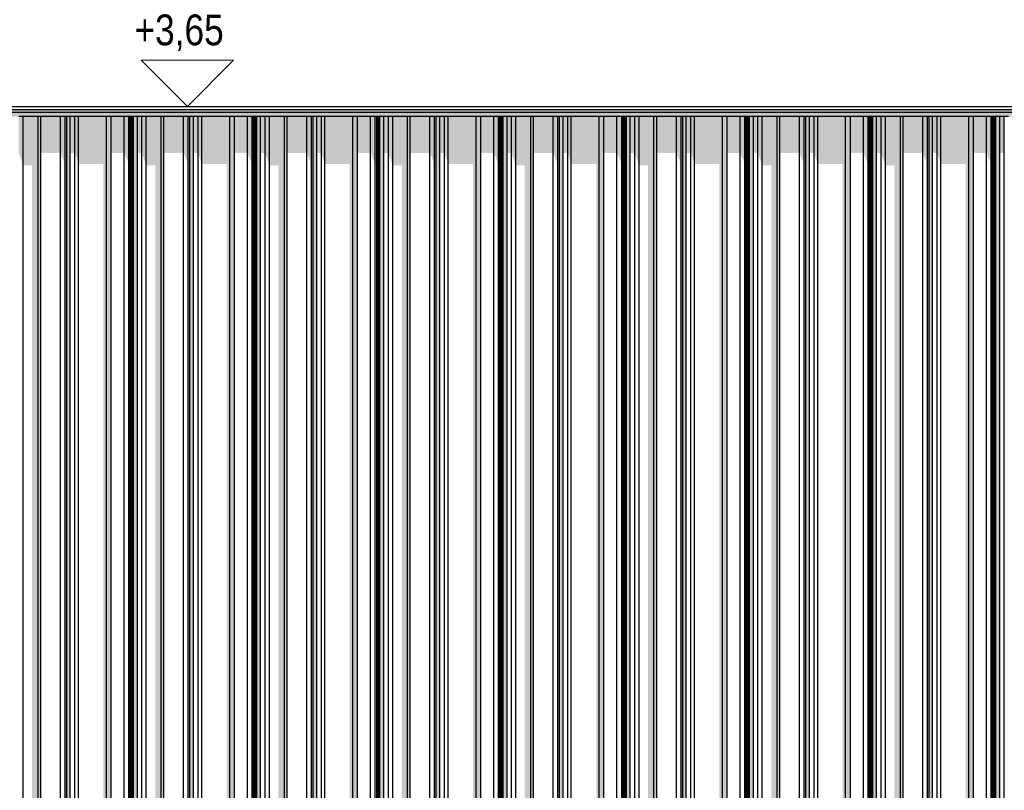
# Model space of a CAD drawing. Header units: metres. Extents: x -58265 to 590738, y -55036 to 35250.
# Tile 153 of 160: x 578533 to 581732, y -49258 to -46754. Entities that reach past the tile are written whole.
import ezdxf

# ---------------------------------------------------------------- set-up
doc = ezdxf.new("R2010")
doc.units = ezdxf.units.M
doc.header["$LTSCALE"] = 0.05
for name, color, linetype in [('Ansicht Süd_3_A_1_Fassaden', 7, 'Continuous'), ('Ansicht Süd_3_A_1_Schraffuren', 7, 'Continuous'), ('Ansicht Süd_3_A_1_Wände_Außen', 7, 'Continuous'), ('Ansicht Süd_3_A_4_Bemaßung_100', 7, 'Continuous')]:
    doc.layers.add(name, color=color, linetype=linetype)
doc.styles.add('ERSTELLTER_STIL_2', font='txt')

msp = doc.modelspace()

# ---------------------------------------------------------------- hatches: boundary and pattern name
at = {"layer": 'Ansicht Süd_3_A_1_Schraffuren', "linetype": 'Continuous', "lineweight": 15}
for points in [[(578395.9, -47046.1), (578395.9, -47056.1), (584635.9, -47056.1), (584635.9, -47046.1)], [(578395.9, -47056.1), (578395.9, -47068.9), (584575.9, -47068.9), (584575.9, -47056.1)], [(578543.7, -47068.9), (578529.6, -47068.9), (578529.6, -47187.5), (578543.7, -47227.6)], [(578592.1, -47068.9), (578543.7, -47068.9), (578543.7, -47227.6), (578572.7, -47227.6), (578572.7, -48648.9), (578592.1, -48648.9)], [(578601, -48648.9), (578601, -47068.9), (578592.1, -47068.9), (578592.1, -48648.9)], [(578664.8, -47068.9), (578601, -47068.9), (578601, -47187.5), (578664.8, -47187.5)], [(578664.8, -47187.5), (578676.9, -47216), (578676.9, -48648.9), (578680, -48648.9), (578680, -47068.9), (578664.8, -47068.9)], [(578685.3, -48648.9), (578685.3, -47068.9), (578680, -47068.9), (578680, -48648.9)], [(578697, -48648.9), (578697, -47068.9), (578685.3, -47068.9), (578685.3, -48648.9)], [(578712.1, -47068.9), (578697, -47068.9), (578697, -47187.5), (578712.1, -47187.5)], [(578723.8, -47068.9), (578712.1, -47068.9), (578712.1, -47187.5), (578723.8, -47223.3)], [(578814.5, -47068.9), (578723.8, -47068.9), (578723.8, -47223.3), (578804.6, -47223.3), (578804.6, -48648.9), (578814.5, -48648.9)], [(578829.9, -48648.9), (578829.9, -47068.9), (578814.5, -47068.9), (578814.5, -48648.9)], [(578872.1, -47068.9), (578829.9, -47068.9), (578829.9, -47187.5), (578872.1, -47187.5)], [(578887.5, -47068.9), (578872.1, -47068.9), (578872.1, -47187.5), (578887.5, -47223.3)], [(578892, -47068.9), (578887.5, -47068.9), (578887.5, -47223.3), (578889.7, -47223.3), (578889.7, -48648.9), (578892, -48648.9)], [(578893.8, -48648.9), (578893.8, -47068.9), (578892, -47068.9), (578892, -48648.9)], [(578897.7, -47068.9), (578893.8, -47068.9), (578893.8, -47217.5), (578894, -48648.9), (578897.7, -48648.9)], [(578899.5, -48648.9), (578899.5, -47068.9), (578897.7, -47068.9), (578897.7, -48648.9)], [(578902.6, -48648.9), (578902.6, -47068.9), (578899.5, -47068.9), (578899.5, -48648.9)], [(578915.2, -48648.9), (578915.2, -47068.9), (578902.6, -47068.9), (578902.6, -48648.9)], [(578929.8, -47068.9), (578915.2, -47068.9), (578915.2, -47187.5), (578929.8, -47187.5)], [(578929.8, -47068.9), (578929.8, -47187.5), (578944, -47227.6), (578944, -47068.9)], [(578992.4, -47068.9), (578944, -47068.9), (578944, -47227.6), (578972.9, -47227.6), (578972.9, -48648.9), (578992.4, -48648.9)], [(579001.3, -48648.9), (579001.3, -47068.9), (578992.4, -47068.9), (578992.4, -48648.9)], [(579065.1, -47068.9), (579001.3, -47068.9), (579001.3, -47187.5), (579065.1, -47187.5)], [(579065.1, -47068.9), (579065.1, -47187.5), (579077.1, -47216), (579077.1, -48648.9), (579080.3, -48648.9), (579080.3, -47068.9)], [(579085.6, -48648.9), (579085.6, -47068.9), (579080.3, -47068.9), (579080.3, -48648.9)], [(579097.3, -48648.9), (579097.3, -47068.9), (579085.6, -47068.9), (579085.6, -48648.9)], [(579112.4, -47068.9), (579097.3, -47068.9), (579097.3, -47187.5), (579112.4, -47187.5)], [(579112.4, -47187.5), (579124.1, -47223.3), (579124.1, -47068.9), (579112.4, -47068.9)], [(579124.1, -47223.3), (579204.8, -47223.3), (579204.8, -48648.9), (579214.8, -48648.9), (579214.8, -47068.9), (579124.1, -47068.9)], [(579230.2, -48648.9), (579230.2, -47068.9), (579214.8, -47068.9), (579214.8, -48648.9)], [(579272.4, -47068.9), (579230.2, -47068.9), (579230.2, -47187.5), (579272.4, -47187.5)], [(579287.8, -47068.9), (579272.4, -47068.9), (579272.4, -47187.5), (579287.8, -47223.3)], [(579292.3, -47068.9), (579287.8, -47068.9), (579287.8, -47223.3), (579289.9, -47223.3), (579289.9, -48648.9), (579292.3, -48648.9)], [(579294.1, -48648.9), (579294.1, -47068.9), (579292.3, -47068.9), (579292.3, -48648.9)], [(579298, -47068.9), (579294.1, -47068.9), (579294.1, -47217.5), (579294.3, -48648.9), (579298, -48648.9)], [(579299.8, -48648.9), (579299.8, -47068.9), (579298, -47068.9), (579298, -48648.9)], [(579302.8, -48648.9), (579302.8, -47068.9), (579299.8, -47068.9), (579299.8, -48648.9)], [(579315.5, -48648.9), (579315.5, -47068.9), (579302.8, -47068.9), (579302.8, -48648.9)], [(579315.5, -47068.9), (579315.5, -47187.5), (579330.1, -47187.5), (579330.1, -47068.9)], [(579344.2, -47068.9), (579330.1, -47068.9), (579330.1, -47187.5), (579344.2, -47227.6)], [(579344.2, -47227.6), (579373.2, -47227.6), (579373.2, -48648.9), (579392.6, -48648.9), (579392.6, -47068.9), (579344.2, -47068.9)], [(579401.5, -48648.9), (579401.5, -47068.9), (579392.6, -47068.9), (579392.6, -48648.9)], [(579401.5, -47068.9), (579401.5, -47187.5), (579465.4, -47187.5), (579465.4, -47068.9)], [(579480.5, -47068.9), (579465.4, -47068.9), (579465.4, -47187.5), (579477.4, -47216), (579477.4, -48648.9), (579480.5, -48648.9)], [(579485.8, -48648.9), (579485.8, -47068.9), (579480.5, -47068.9), (579480.5, -48648.9)], [(579497.5, -48648.9), (579497.5, -47068.9), (579485.8, -47068.9), (579485.8, -48648.9)], [(579497.5, -47068.9), (579497.5, -47187.5), (579512.7, -47187.5), (579512.7, -47068.9)], [(579512.7, -47068.9), (579512.7, -47187.5), (579524.3, -47223.3), (579524.3, -47068.9)], [(579615.1, -47068.9), (579524.3, -47068.9), (579524.3, -47223.3), (579605.1, -47223.3), (579605.1, -48648.9), (579615.1, -48648.9)], [(579630.4, -48648.9), (579630.4, -47068.9), (579615.1, -47068.9), (579615.1, -48648.9)], [(579672.7, -47068.9), (579630.4, -47068.9), (579630.4, -47187.5), (579672.7, -47187.5)], [(579672.7, -47068.9), (579672.7, -47187.5), (579688, -47223.3), (579688, -47068.9)], [(579692.6, -47068.9), (579688, -47068.9), (579688, -47223.3), (579690.2, -47223.3), (579690.2, -48648.9), (579692.6, -48648.9)], [(579694.3, -48648.9), (579694.3, -47068.9), (579692.6, -47068.9), (579692.6, -48648.9)], [(579698.3, -47068.9), (579694.3, -47068.9), (579694.3, -47217.5), (579694.6, -48648.9), (579698.3, -48648.9)], [(579700.1, -48648.9), (579700.1, -47068.9), (579698.3, -47068.9), (579698.3, -48648.9)], [(579703.1, -48648.9), (579703.1, -47068.9), (579700.1, -47068.9), (579700.1, -48648.9)], [(579715.7, -48648.9), (579715.7, -47068.9), (579703.1, -47068.9), (579703.1, -48648.9)], [(579730.4, -47068.9), (579715.7, -47068.9), (579715.7, -47187.5), (579730.4, -47187.5)], [(579730.4, -47068.9), (579730.4, -47187.5), (579744.5, -47227.6), (579744.5, -47068.9)], [(579792.9, -47068.9), (579744.5, -47068.9), (579744.5, -47227.6), (579773.5, -47227.6), (579773.5, -48648.9), (579792.9, -48648.9)], [(579801.8, -48648.9), (579801.8, -47068.9), (579792.9, -47068.9), (579792.9, -48648.9)], [(579865.7, -47068.9), (579801.8, -47068.9), (579801.8, -47187.5), (579865.7, -47187.5)], [(579880.8, -47068.9), (579865.7, -47068.9), (579865.7, -47187.5), (579877.7, -47216), (579877.7, -48648.9), (579880.8, -48648.9)], [(579886.1, -48648.9), (579886.1, -47068.9), (579880.8, -47068.9), (579880.8, -48648.9)], [(579897.8, -48648.9), (579897.8, -47068.9), (579886.1, -47068.9), (579886.1, -48648.9)], [(579912.9, -47068.9), (579897.8, -47068.9), (579897.8, -47187.5), (579912.9, -47187.5)], [(579924.6, -47068.9), (579912.9, -47068.9), (579912.9, -47187.5), (579924.6, -47223.3)], [(580015.4, -47068.9), (579924.6, -47068.9), (579924.6, -47223.3), (580005.4, -47223.3), (580005.4, -48648.9), (580015.4, -48648.9)], [(580030.7, -48648.9), (580030.7, -47068.9), (580015.4, -47068.9), (580015.4, -48648.9)], [(580030.7, -47068.9), (580030.7, -47187.5), (580073, -47187.5), (580073, -47068.9)], [(580088.3, -47068.9), (580073, -47068.9), (580073, -47187.5), (580088.3, -47223.3)], [(580092.8, -47068.9), (580088.3, -47068.9), (580088.3, -47223.3), (580090.5, -47223.3), (580090.5, -48648.9), (580092.8, -48648.9)], [(580094.6, -48648.9), (580094.6, -47068.9), (580092.8, -47068.9), (580092.8, -48648.9)], [(580094.6, -47217.5), (580094.8, -48648.9), (580098.6, -48648.9), (580098.6, -47068.9), (580094.6, -47068.9)], [(580100.3, -48648.9), (580100.3, -47068.9), (580098.6, -47068.9), (580098.6, -48648.9)], [(580103.4, -48648.9), (580103.4, -47068.9), (580100.3, -47068.9), (580100.3, -48648.9)], [(580116, -48648.9), (580116, -47068.9), (580103.4, -47068.9), (580103.4, -48648.9)], [(580130.7, -47068.9), (580116, -47068.9), (580116, -47187.5), (580130.7, -47187.5)], [(580144.8, -47068.9), (580130.7, -47068.9), (580130.7, -47187.5), (580144.8, -47227.6)], [(580144.8, -47227.6), (580173.7, -47227.6), (580173.7, -48648.9), (580193.2, -48648.9), (580193.2, -47068.9), (580144.8, -47068.9)], [(580202.1, -48648.9), (580202.1, -47068.9), (580193.2, -47068.9), (580193.2, -48648.9)], [(580265.9, -47068.9), (580202.1, -47068.9), (580202.1, -47187.5), (580265.9, -47187.5)], [(580281.1, -47068.9), (580265.9, -47068.9), (580265.9, -47187.5), (580278, -47216), (580278, -48648.9), (580281.1, -48648.9)], [(580286.4, -48648.9), (580286.4, -47068.9), (580281.1, -47068.9), (580281.1, -48648.9)], [(580298.1, -48648.9), (580298.1, -47068.9), (580286.4, -47068.9), (580286.4, -48648.9)], [(580298.1, -47068.9), (580298.1, -47187.5), (580313.2, -47187.5), (580313.2, -47068.9)], [(580313.2, -47068.9), (580313.2, -47187.5), (580324.9, -47223.3), (580324.9, -47068.9)], [(580324.9, -47223.3), (580405.7, -47223.3), (580405.7, -48648.9), (580415.6, -48648.9), (580415.6, -47068.9), (580324.9, -47068.9)], [(580431, -48648.9), (580431, -47068.9), (580415.6, -47068.9), (580415.6, -48648.9)], [(580473.2, -47068.9), (580431, -47068.9), (580431, -47187.5), (580473.2, -47187.5)], [(580473.2, -47068.9), (580473.2, -47187.5), (580488.6, -47223.3), (580488.6, -47068.9)], [(580488.6, -47223.3), (580490.7, -47223.3), (580490.7, -48648.9), (580493.1, -48648.9), (580493.1, -47068.9), (580488.6, -47068.9)], [(580494.9, -48648.9), (580494.9, -47068.9), (580493.1, -47068.9), (580493.1, -48648.9)], [(580498.8, -47068.9), (580494.9, -47068.9), (580494.9, -47217.5), (580495.1, -48648.9), (580498.8, -48648.9)], [(580500.6, -48648.9), (580500.6, -47068.9), (580498.8, -47068.9), (580498.8, -48648.9)], [(580503.7, -48648.9), (580503.7, -47068.9), (580500.6, -47068.9), (580500.6, -48648.9)], [(580516.3, -48648.9), (580516.3, -47068.9), (580503.7, -47068.9), (580503.7, -48648.9)], [(580530.9, -47068.9), (580516.3, -47068.9), (580516.3, -47187.5), (580530.9, -47187.5)], [(580530.9, -47068.9), (580530.9, -47187.5), (580545.1, -47227.6), (580545.1, -47068.9)], [(580593.4, -47068.9), (580545.1, -47068.9), (580545.1, -47227.6), (580574, -47227.6), (580574, -48648.9), (580593.4, -48648.9)], [(580602.4, -48648.9), (580602.4, -47068.9), (580593.4, -47068.9), (580593.4, -48648.9)], [(580666.2, -47068.9), (580602.4, -47068.9), (580602.4, -47187.5), (580666.2, -47187.5)], [(580681.4, -47068.9), (580666.2, -47068.9), (580666.2, -47187.5), (580678.2, -47216), (580678.2, -48648.9), (580681.4, -48648.9)], [(580686.7, -48648.9), (580686.7, -47068.9), (580681.4, -47068.9), (580681.4, -48648.9)], [(580698.3, -48648.9), (580698.3, -47068.9), (580686.7, -47068.9), (580686.7, -48648.9)], [(580713.5, -47068.9), (580698.3, -47068.9), (580698.3, -47187.5), (580713.5, -47187.5)], [(580725.2, -47068.9), (580713.5, -47068.9), (580713.5, -47187.5), (580725.2, -47223.3)], [(580815.9, -47068.9), (580725.2, -47068.9), (580725.2, -47223.3), (580805.9, -47223.3), (580805.9, -48648.9), (580815.9, -48648.9)], [(580831.2, -48648.9), (580831.2, -47068.9), (580815.9, -47068.9), (580815.9, -48648.9)], [(580831.2, -47068.9), (580831.2, -47187.5), (580873.5, -47187.5), (580873.5, -47068.9)], [(580888.8, -47068.9), (580873.5, -47068.9), (580873.5, -47187.5), (580888.8, -47223.3)], [(580893.4, -47068.9), (580888.8, -47068.9), (580888.8, -47223.3), (580891, -47223.3), (580891, -48648.9), (580893.4, -48648.9)], [(580895.2, -48648.9), (580895.2, -47068.9), (580893.4, -47068.9), (580893.4, -48648.9)], [(580895.2, -47217.5), (580895.4, -48648.9), (580899.1, -48648.9), (580899.1, -47068.9), (580895.2, -47068.9)], [(580900.9, -48648.9), (580900.9, -47068.9), (580899.1, -47068.9), (580899.1, -48648.9)], [(580903.9, -48648.9), (580903.9, -47068.9), (580900.9, -47068.9), (580900.9, -48648.9)], [(580916.6, -48648.9), (580916.6, -47068.9), (580903.9, -47068.9), (580903.9, -48648.9)], [(580931.2, -47068.9), (580916.6, -47068.9), (580916.6, -47187.5), (580931.2, -47187.5)], [(580945.3, -47068.9), (580931.2, -47068.9), (580931.2, -47187.5), (580945.3, -47227.6)], [(580945.3, -47227.6), (580974.3, -47227.6), (580974.3, -48648.9), (580993.7, -48648.9), (580993.7, -47068.9), (580945.3, -47068.9)], [(581002.6, -48648.9), (581002.6, -47068.9), (580993.7, -47068.9), (580993.7, -48648.9)], [(581066.5, -47068.9), (581002.6, -47068.9), (581002.6, -47187.5), (581066.5, -47187.5)], [(581081.6, -47068.9), (581066.5, -47068.9), (581066.5, -47187.5), (581078.5, -47216), (581078.5, -48648.9), (581081.6, -48648.9)], [(581086.9, -48648.9), (581086.9, -47068.9), (581081.6, -47068.9), (581081.6, -48648.9)], [(581098.6, -48648.9), (581098.6, -47068.9), (581086.9, -47068.9), (581086.9, -48648.9)], [(581113.7, -47068.9), (581098.6, -47068.9), (581098.6, -47187.5), (581113.7, -47187.5)], [(581125.4, -47068.9), (581113.7, -47068.9), (581113.7, -47187.5), (581125.4, -47223.3)], [(581125.4, -47223.3), (581206.2, -47223.3), (581206.2, -48648.9), (581216.2, -48648.9), (581216.2, -47068.9), (581125.4, -47068.9)], [(581231.5, -48648.9), (581231.5, -47068.9), (581216.2, -47068.9), (581216.2, -48648.9)], [(581273.8, -47068.9), (581231.5, -47068.9), (581231.5, -47187.5), (581273.8, -47187.5)], [(581273.8, -47068.9), (581273.8, -47187.5), (581289.1, -47223.3), (581289.1, -47068.9)], [(581289.1, -47223.3), (581291.3, -47223.3), (581291.3, -48648.9), (581293.7, -48648.9), (581293.7, -47068.9), (581289.1, -47068.9)], [(581295.4, -48648.9), (581295.4, -47068.9), (581293.7, -47068.9), (581293.7, -48648.9)], [(581299.4, -47068.9), (581295.4, -47068.9), (581295.4, -47217.5), (581295.7, -48648.9), (581299.4, -48648.9)], [(581301.1, -48648.9), (581301.1, -47068.9), (581299.4, -47068.9), (581299.4, -48648.9)], [(581304.2, -48648.9), (581304.2, -47068.9), (581301.1, -47068.9), (581301.1, -48648.9)], [(581316.8, -48648.9), (581316.8, -47068.9), (581304.2, -47068.9), (581304.2, -48648.9)], [(581316.8, -47068.9), (581316.8, -47187.5), (581331.5, -47187.5), (581331.5, -47068.9)], [(581345.6, -47068.9), (581331.5, -47068.9), (581331.5, -47187.5), (581345.6, -47227.6)], [(581394, -47068.9), (581345.6, -47068.9), (581345.6, -47227.6), (581374.6, -47227.6), (581374.6, -48648.9), (581394, -48648.9)], [(581402.9, -48648.9), (581402.9, -47068.9), (581394, -47068.9), (581394, -48648.9)], [(581466.7, -47068.9), (581402.9, -47068.9), (581402.9, -47187.5), (581466.7, -47187.5)], [(581481.9, -47068.9), (581466.7, -47068.9), (581466.7, -47187.5), (581478.8, -47216), (581478.8, -48648.9), (581481.9, -48648.9)], [(581487.2, -48648.9), (581487.2, -47068.9), (581481.9, -47068.9), (581481.9, -48648.9)], [(581498.9, -48648.9), (581498.9, -47068.9), (581487.2, -47068.9), (581487.2, -48648.9)], [(581514, -47068.9), (581498.9, -47068.9), (581498.9, -47187.5), (581514, -47187.5)], [(581525.7, -47068.9), (581514, -47068.9), (581514, -47187.5), (581525.7, -47223.3)], [(581616.5, -47068.9), (581525.7, -47068.9), (581525.7, -47223.3), (581606.5, -47223.3), (581606.5, -48648.9), (581616.5, -48648.9)], [(581631.8, -48648.9), (581631.8, -47068.9), (581616.5, -47068.9), (581616.5, -48648.9)], [(581631.8, -47068.9), (581631.8, -47187.5), (581674.1, -47187.5), (581674.1, -47068.9)], [(581689.4, -47068.9), (581674.1, -47068.9), (581674.1, -47187.5), (581689.4, -47223.3)], [(581693.9, -47068.9), (581689.4, -47068.9), (581689.4, -47223.3), (581691.6, -47223.3), (581691.6, -48648.9), (581693.9, -48648.9)], [(581695.7, -48648.9), (581695.7, -47068.9), (581693.9, -47068.9), (581693.9, -48648.9)], [(581695.7, -47217.5), (581695.9, -48648.9), (581699.6, -48648.9), (581699.6, -47068.9), (581695.7, -47068.9)], [(581701.4, -48648.9), (581701.4, -47068.9), (581699.6, -47068.9), (581699.6, -48648.9)], [(581704.5, -48648.9), (581704.5, -47068.9), (581701.4, -47068.9), (581701.4, -48648.9)], [(581717.1, -48648.9), (581717.1, -47068.9), (581704.5, -47068.9), (581704.5, -48648.9)], [(581731.8, -47068.9), (581717.1, -47068.9), (581717.1, -47187.5), (581731.8, -47187.5)], [(578592.1, -48648.9), (578572.7, -48648.9), (578572.7, -50248.9), (578592.1, -50248.9)], [(578601, -50248.9), (578601, -48648.9), (578592.1, -48648.9), (578592.1, -50248.9)], [(578676.9, -48648.9), (578676.9, -50248.9), (578680, -50248.9), (578680, -48648.9)], [(578685.3, -50248.9), (578685.3, -48648.9), (578680, -48648.9), (578680, -50248.9)], [(578697, -50248.9), (578697, -48648.9), (578685.3, -48648.9), (578685.3, -50248.9)], [(578814.5, -48648.9), (578804.6, -48648.9), (578804.6, -50248.9), (578814.5, -50248.9)], [(578829.9, -50248.9), (578829.9, -48648.9), (578814.5, -48648.9), (578814.5, -50248.9)], [(578889.7, -48648.9), (578889.7, -50248.9), (578892, -50248.9), (578892, -48648.9)], [(578893.8, -50248.9), (578893.8, -48648.9), (578892, -48648.9), (578892, -50248.9)], [(578897.7, -48648.9), (578894, -48648.9), (578894, -50248.9), (578897.7, -50248.9)], [(578899.5, -50248.9), (578899.5, -48648.9), (578897.7, -48648.9), (578897.7, -50248.9)], [(578902.6, -50248.9), (578902.6, -48648.9), (578899.5, -48648.9), (578899.5, -50248.9)], [(578915.2, -50248.9), (578915.2, -48648.9), (578902.6, -48648.9), (578902.6, -50248.9)], [(578972.9, -48648.9), (578972.9, -50248.9), (578992.4, -50248.9), (578992.4, -48648.9)], [(579001.3, -50248.9), (579001.3, -48648.9), (578992.4, -48648.9), (578992.4, -50248.9)], [(579077.1, -48648.9), (579077.1, -50248.9), (579080.3, -50248.9), (579080.3, -48648.9)], [(579085.6, -50248.9), (579085.6, -48648.9), (579080.3, -48648.9), (579080.3, -50248.9)], [(579097.3, -50248.9), (579097.3, -48648.9), (579085.6, -48648.9), (579085.6, -50248.9)], [(579214.8, -48648.9), (579204.8, -48648.9), (579204.8, -50248.9), (579214.8, -50248.9)], [(579230.2, -50248.9), (579230.2, -48648.9), (579214.8, -48648.9), (579214.8, -50248.9)], [(579289.9, -48648.9), (579289.9, -50248.9), (579292.3, -50248.9), (579292.3, -48648.9)], [(579294.1, -50248.9), (579294.1, -48648.9), (579292.3, -48648.9), (579292.3, -50248.9)], [(579298, -48648.9), (579294.3, -48648.9), (579294.3, -50248.9), (579298, -50248.9)], [(579299.8, -50248.9), (579299.8, -48648.9), (579298, -48648.9), (579298, -50248.9)], [(579302.8, -50248.9), (579302.8, -48648.9), (579299.8, -48648.9), (579299.8, -50248.9)], [(579315.5, -50248.9), (579315.5, -48648.9), (579302.8, -48648.9), (579302.8, -50248.9)], [(579392.6, -48648.9), (579373.2, -48648.9), (579373.2, -50248.9), (579392.6, -50248.9)], [(579401.5, -50248.9), (579401.5, -48648.9), (579392.6, -48648.9), (579392.6, -50248.9)], [(579480.5, -48648.9), (579477.4, -48648.9), (579477.4, -50248.9), (579480.5, -50248.9)], [(579485.8, -50248.9), (579485.8, -48648.9), (579480.5, -48648.9), (579480.5, -50248.9)], [(579497.5, -50248.9), (579497.5, -48648.9), (579485.8, -48648.9), (579485.8, -50248.9)], [(579615.1, -48648.9), (579605.1, -48648.9), (579605.1, -50248.9), (579615.1, -50248.9)], [(579630.4, -50248.9), (579630.4, -48648.9), (579615.1, -48648.9), (579615.1, -50248.9)], [(579690.2, -48648.9), (579690.2, -50248.9), (579692.6, -50248.9), (579692.6, -48648.9)], [(579694.3, -50248.9), (579694.3, -48648.9), (579692.6, -48648.9), (579692.6, -50248.9)], [(579694.6, -48648.9), (579694.6, -50248.9), (579698.3, -50248.9), (579698.3, -48648.9)], [(579700.1, -50248.9), (579700.1, -48648.9), (579698.3, -48648.9), (579698.3, -50248.9)], [(579703.1, -50248.9), (579703.1, -48648.9), (579700.1, -48648.9), (579700.1, -50248.9)], [(579715.7, -50248.9), (579715.7, -48648.9), (579703.1, -48648.9), (579703.1, -50248.9)], [(579792.9, -48648.9), (579773.5, -48648.9), (579773.5, -50248.9), (579792.9, -50248.9)], [(579801.8, -50248.9), (579801.8, -48648.9), (579792.9, -48648.9), (579792.9, -50248.9)], [(579877.7, -48648.9), (579877.7, -50248.9), (579880.8, -50248.9), (579880.8, -48648.9)], [(579886.1, -50248.9), (579886.1, -48648.9), (579880.8, -48648.9), (579880.8, -50248.9)], [(579897.8, -50248.9), (579897.8, -48648.9), (579886.1, -48648.9), (579886.1, -50248.9)], [(580015.4, -48648.9), (580005.4, -48648.9), (580005.4, -50248.9), (580015.4, -50248.9)], [(580030.7, -50248.9), (580030.7, -48648.9), (580015.4, -48648.9), (580015.4, -50248.9)], [(580092.8, -48648.9), (580090.5, -48648.9), (580090.5, -50248.9), (580092.8, -50248.9)], [(580094.6, -50248.9), (580094.6, -48648.9), (580092.8, -48648.9), (580092.8, -50248.9)], [(580098.6, -48648.9), (580094.8, -48648.9), (580094.8, -50248.9), (580098.6, -50248.9)], [(580100.3, -50248.9), (580100.3, -48648.9), (580098.6, -48648.9), (580098.6, -50248.9)], [(580103.4, -50248.9), (580103.4, -48648.9), (580100.3, -48648.9), (580100.3, -50248.9)], [(580116, -50248.9), (580116, -48648.9), (580103.4, -48648.9), (580103.4, -50248.9)], [(580173.7, -50248.9), (580193.2, -50248.9), (580193.2, -48648.9), (580173.7, -48648.9)], [(580202.1, -50248.9), (580202.1, -48648.9), (580193.2, -48648.9), (580193.2, -50248.9)], [(580281.1, -48648.9), (580278, -48648.9), (580278, -50248.9), (580281.1, -50248.9)], [(580286.4, -50248.9), (580286.4, -48648.9), (580281.1, -48648.9), (580281.1, -50248.9)], [(580298.1, -50248.9), (580298.1, -48648.9), (580286.4, -48648.9), (580286.4, -50248.9)], [(580415.6, -48648.9), (580405.7, -48648.9), (580405.7, -50248.9), (580415.6, -50248.9)], [(580431, -50248.9), (580431, -48648.9), (580415.6, -48648.9), (580415.6, -50248.9)], [(580493.1, -48648.9), (580490.7, -48648.9), (580490.7, -50248.9), (580493.1, -50248.9)], [(580494.9, -50248.9), (580494.9, -48648.9), (580493.1, -48648.9), (580493.1, -50248.9)], [(580498.8, -48648.9), (580495.1, -48648.9), (580495.1, -50248.9), (580498.8, -50248.9)], [(580500.6, -50248.9), (580500.6, -48648.9), (580498.8, -48648.9), (580498.8, -50248.9)], [(580503.7, -50248.9), (580503.7, -48648.9), (580500.6, -48648.9), (580500.6, -50248.9)], [(580516.3, -50248.9), (580516.3, -48648.9), (580503.7, -48648.9), (580503.7, -50248.9)], [(580593.4, -48648.9), (580574, -48648.9), (580574, -50248.9), (580593.4, -50248.9)], [(580602.4, -50248.9), (580602.4, -48648.9), (580593.4, -48648.9), (580593.4, -50248.9)], [(580678.2, -50248.9), (580681.4, -50248.9), (580681.4, -48648.9), (580678.2, -48648.9)], [(580686.7, -50248.9), (580686.7, -48648.9), (580681.4, -48648.9), (580681.4, -50248.9)], [(580698.3, -50248.9), (580698.3, -48648.9), (580686.7, -48648.9), (580686.7, -50248.9)], [(580815.9, -48648.9), (580805.9, -48648.9), (580805.9, -50248.9), (580815.9, -50248.9)], [(580831.2, -50248.9), (580831.2, -48648.9), (580815.9, -48648.9), (580815.9, -50248.9)], [(580893.4, -48648.9), (580891, -48648.9), (580891, -50248.9), (580893.4, -50248.9)], [(580895.2, -50248.9), (580895.2, -48648.9), (580893.4, -48648.9), (580893.4, -50248.9)], [(580899.1, -48648.9), (580895.4, -48648.9), (580895.4, -50248.9), (580899.1, -50248.9)], [(580900.9, -50248.9), (580900.9, -48648.9), (580899.1, -48648.9), (580899.1, -50248.9)], [(580903.9, -50248.9), (580903.9, -48648.9), (580900.9, -48648.9), (580900.9, -50248.9)], [(580916.6, -50248.9), (580916.6, -48648.9), (580903.9, -48648.9), (580903.9, -50248.9)], [(580974.3, -50248.9), (580993.7, -50248.9), (580993.7, -48648.9), (580974.3, -48648.9)], [(581002.6, -50248.9), (581002.6, -48648.9), (580993.7, -48648.9), (580993.7, -50248.9)], [(581078.5, -50248.9), (581081.6, -50248.9), (581081.6, -48648.9), (581078.5, -48648.9)], [(581086.9, -50248.9), (581086.9, -48648.9), (581081.6, -48648.9), (581081.6, -50248.9)], [(581098.6, -50248.9), (581098.6, -48648.9), (581086.9, -48648.9), (581086.9, -50248.9)], [(581216.2, -48648.9), (581206.2, -48648.9), (581206.2, -50248.9), (581216.2, -50248.9)], [(581231.5, -50248.9), (581231.5, -48648.9), (581216.2, -48648.9), (581216.2, -50248.9)], [(581293.7, -48648.9), (581291.3, -48648.9), (581291.3, -50248.9), (581293.7, -50248.9)], [(581295.4, -50248.9), (581295.4, -48648.9), (581293.7, -48648.9), (581293.7, -50248.9)], [(581299.4, -48648.9), (581295.7, -48648.9), (581295.7, -50248.9), (581299.4, -50248.9)], [(581301.1, -50248.9), (581301.1, -48648.9), (581299.4, -48648.9), (581299.4, -50248.9)], [(581304.2, -50248.9), (581304.2, -48648.9), (581301.1, -48648.9), (581301.1, -50248.9)], [(581316.8, -50248.9), (581316.8, -48648.9), (581304.2, -48648.9), (581304.2, -50248.9)], [(581394, -48648.9), (581374.6, -48648.9), (581374.6, -50248.9), (581394, -50248.9)], [(581402.9, -50248.9), (581402.9, -48648.9), (581394, -48648.9), (581394, -50248.9)], [(581478.8, -50248.9), (581481.9, -50248.9), (581481.9, -48648.9), (581478.8, -48648.9)], [(581487.2, -50248.9), (581487.2, -48648.9), (581481.9, -48648.9), (581481.9, -50248.9)], [(581498.9, -50248.9), (581498.9, -48648.9), (581487.2, -48648.9), (581487.2, -50248.9)], [(581616.5, -48648.9), (581606.5, -48648.9), (581606.5, -50248.9), (581616.5, -50248.9)], [(581631.8, -50248.9), (581631.8, -48648.9), (581616.5, -48648.9), (581616.5, -50248.9)], [(581693.9, -48648.9), (581691.6, -48648.9), (581691.6, -50248.9), (581693.9, -50248.9)], [(581695.7, -50248.9), (581695.7, -48648.9), (581693.9, -48648.9), (581693.9, -50248.9)], [(581699.6, -48648.9), (581695.9, -48648.9), (581695.9, -50248.9), (581699.6, -50248.9)], [(581701.4, -50248.9), (581701.4, -48648.9), (581699.6, -48648.9), (581699.6, -50248.9)], [(581704.5, -50248.9), (581704.5, -48648.9), (581701.4, -48648.9), (581701.4, -50248.9)], [(581717.1, -50248.9), (581717.1, -48648.9), (581704.5, -48648.9), (581704.5, -50248.9)]]:
    msp.add_hatch(color=7, dxfattribs=at).paths.add_polyline_path(points)

# ---------------------------------------------------------------- linework, layer by layer
at = {"layer": 'Ansicht Süd_3_A_1_Fassaden', "color": 7, "linetype": 'Continuous', "lineweight": 25}
for p, q in [((578395.9, -47046.1), (584715.9, -47046.1)), ((578418.4, -47036.1), (584715.9, -47036.1)), ((578543.7, -47068.9), (578529.6, -47068.9)), ((578592.1, -47068.9), (578543.7, -47068.9)), ((578543.7, -48648.9), (578543.7, -47068.9)), ((578601, -47068.9), (578592.1, -47068.9)), ((578592.1, -48648.9), (578592.1, -47068.9)), ((578664.8, -47068.9), (578601, -47068.9)), ((578601, -48648.9), (578601, -47068.9)), ((578680, -47068.9), (578664.8, -47068.9)), ((578664.8, -48648.9), (578664.8, -47068.9)), ((578685.3, -47068.9), (578680, -47068.9)), ((578680, -48648.9), (578680, -47068.9)), ((578697, -47068.9), (578685.3, -47068.9)), ((578685.3, -48648.9), (578685.3, -47068.9)), ((578712.1, -47068.9), (578697, -47068.9)), ((578697, -48648.9), (578697, -47068.9)), ((578723.8, -47068.9), (578712.1, -47068.9)), ((578712.1, -48648.9), (578712.1, -47068.9)), ((578814.5, -47068.9), (578723.8, -47068.9)), ((578723.8, -48648.9), (578723.8, -47068.9)), ((578829.9, -47068.9), (578814.5, -47068.9)), ((578814.5, -48648.9), (578814.5, -47068.9)), ((578872.1, -47068.9), (578829.9, -47068.9)), ((578829.9, -48648.9), (578829.9, -47068.9)), ((578887.5, -47068.9), (578872.1, -47068.9)), ((578872.1, -48648.9), (578872.1, -47068.9)), ((578892, -47068.9), (578887.5, -47068.9)), ((578887.5, -48648.9), (578887.5, -47068.9)), ((578893.8, -47068.9), (578892, -47068.9)), ((578892, -48648.9), (578892, -47068.9)), ((578897.7, -47068.9), (578893.8, -47068.9)), ((578893.8, -48648.9), (578893.8, -47068.9)), ((578899.5, -47068.9), (578897.7, -47068.9)), ((578897.7, -48648.9), (578897.7, -47068.9)), ((578902.6, -47068.9), (578899.5, -47068.9)), ((578899.5, -48648.9), (578899.5, -47068.9)), ((578915.2, -47068.9), (578902.6, -47068.9)), ((578902.6, -48648.9), (578902.6, -47068.9)), ((578929.8, -47068.9), (578915.2, -47068.9)), ((578915.2, -48648.9), (578915.2, -47068.9)), ((578944, -47068.9), (578929.8, -47068.9)), ((578929.8, -48648.9), (578929.8, -47068.9)), ((578992.4, -47068.9), (578944, -47068.9)), ((578944, -48648.9), (578944, -47068.9)), ((579001.3, -47068.9), (578992.4, -47068.9)), ((578992.4, -48648.9), (578992.4, -47068.9)), ((579065.1, -47068.9), (579001.3, -47068.9)), ((579001.3, -48648.9), (579001.3, -47068.9)), ((579080.3, -47068.9), (579065.1, -47068.9)), ((579065.1, -48648.9), (579065.1, -47068.9)), ((579085.6, -47068.9), (579080.3, -47068.9)), ((579080.3, -48648.9), (579080.3, -47068.9)), ((579097.3, -47068.9), (579085.6, -47068.9)), ((579085.6, -48648.9), (579085.6, -47068.9)), ((579112.4, -47068.9), (579097.3, -47068.9)), ((579097.3, -48648.9), (579097.3, -47068.9)), ((579124.1, -47068.9), (579112.4, -47068.9)), ((579112.4, -48648.9), (579112.4, -47068.9)), ((579214.8, -47068.9), (579124.1, -47068.9)), ((579124.1, -48648.9), (579124.1, -47068.9)), ((579230.2, -47068.9), (579214.8, -47068.9)), ((579214.8, -48648.9), (579214.8, -47068.9)), ((579272.4, -47068.9), (579230.2, -47068.9)), ((579230.2, -48648.9), (579230.2, -47068.9)), ((579287.8, -47068.9), (579272.4, -47068.9)), ((579272.4, -48648.9), (579272.4, -47068.9)), ((579292.3, -47068.9), (579287.8, -47068.9)), ((579287.8, -48648.9), (579287.8, -47068.9)), ((579294.1, -47068.9), (579292.3, -47068.9)), ((579292.3, -48648.9), (579292.3, -47068.9)), ((579298, -47068.9), (579294.1, -47068.9)), ((579294.1, -48648.9), (579294.1, -47068.9)), ((579299.8, -47068.9), (579298, -47068.9)), ((579298, -48648.9), (579298, -47068.9)), ((579302.8, -47068.9), (579299.8, -47068.9)), ((579299.8, -48648.9), (579299.8, -47068.9)), ((579315.5, -47068.9), (579302.8, -47068.9)), ((579302.8, -48648.9), (579302.8, -47068.9)), ((579330.1, -47068.9), (579315.5, -47068.9)), ((579315.5, -48648.9), (579315.5, -47068.9)), ((579344.2, -47068.9), (579330.1, -47068.9)), ((579330.1, -48648.9), (579330.1, -47068.9)), ((579392.6, -47068.9), (579344.2, -47068.9)), ((579344.2, -48648.9), (579344.2, -47068.9)), ((579401.5, -47068.9), (579392.6, -47068.9)), ((579392.6, -48648.9), (579392.6, -47068.9)), ((579465.4, -47068.9), (579401.5, -47068.9)), ((579401.5, -48648.9), (579401.5, -47068.9)), ((579480.5, -47068.9), (579465.4, -47068.9)), ((579465.4, -48648.9), (579465.4, -47068.9)), ((579485.8, -47068.9), (579480.5, -47068.9)), ((579480.5, -48648.9), (579480.5, -47068.9)), ((579497.5, -47068.9), (579485.8, -47068.9)), ((579485.8, -48648.9), (579485.8, -47068.9)), ((579512.7, -47068.9), (579497.5, -47068.9)), ((579497.5, -48648.9), (579497.5, -47068.9)), ((579524.3, -47068.9), (579512.7, -47068.9)), ((579512.7, -48648.9), (579512.7, -47068.9)), ((579615.1, -47068.9), (579524.3, -47068.9)), ((579524.3, -48648.9), (579524.3, -47068.9)), ((579630.4, -47068.9), (579615.1, -47068.9)), ((579615.1, -48648.9), (579615.1, -47068.9)), ((579672.7, -47068.9), (579630.4, -47068.9)), ((579630.4, -48648.9), (579630.4, -47068.9)), ((579688, -47068.9), (579672.7, -47068.9)), ((579672.7, -48648.9), (579672.7, -47068.9)), ((579692.6, -47068.9), (579688, -47068.9)), ((579688, -48648.9), (579688, -47068.9)), ((579694.3, -47068.9), (579692.6, -47068.9)), ((579692.6, -48648.9), (579692.6, -47068.9)), ((579698.3, -47068.9), (579694.3, -47068.9)), ((579694.3, -48648.9), (579694.3, -47068.9)), ((579700.1, -47068.9), (579698.3, -47068.9)), ((579698.3, -48648.9), (579698.3, -47068.9)), ((579703.1, -47068.9), (579700.1, -47068.9)), ((579700.1, -48648.9), (579700.1, -47068.9)), ((579715.7, -47068.9), (579703.1, -47068.9)), ((579703.1, -48648.9), (579703.1, -47068.9)), ((579730.4, -47068.9), (579715.7, -47068.9)), ((579715.7, -48648.9), (579715.7, -47068.9)), ((579744.5, -47068.9), (579730.4, -47068.9)), ((579730.4, -48648.9), (579730.4, -47068.9)), ((579792.9, -47068.9), (579744.5, -47068.9)), ((579744.5, -48648.9), (579744.5, -47068.9)), ((579801.8, -47068.9), (579792.9, -47068.9)), ((579792.9, -48648.9), (579792.9, -47068.9)), ((579865.7, -47068.9), (579801.8, -47068.9)), ((579801.8, -48648.9), (579801.8, -47068.9)), ((579880.8, -47068.9), (579865.7, -47068.9)), ((579865.7, -48648.9), (579865.7, -47068.9)), ((579886.1, -47068.9), (579880.8, -47068.9)), ((579880.8, -48648.9), (579880.8, -47068.9)), ((579897.8, -47068.9), (579886.1, -47068.9)), ((579886.1, -48648.9), (579886.1, -47068.9)), ((579912.9, -47068.9), (579897.8, -47068.9)), ((579897.8, -48648.9), (579897.8, -47068.9)), ((579924.6, -47068.9), (579912.9, -47068.9)), ((579912.9, -48648.9), (579912.9, -47068.9)), ((580015.4, -47068.9), (579924.6, -47068.9)), ((579924.6, -48648.9), (579924.6, -47068.9)), ((580030.7, -47068.9), (580015.4, -47068.9)), ((580015.4, -48648.9), (580015.4, -47068.9)), ((580073, -47068.9), (580030.7, -47068.9)), ((580030.7, -48648.9), (580030.7, -47068.9)), ((580088.3, -47068.9), (580073, -47068.9)), ((580073, -48648.9), (580073, -47068.9)), ((580092.8, -47068.9), (580088.3, -47068.9)), ((580088.3, -48648.9), (580088.3, -47068.9)), ((580094.6, -47068.9), (580092.8, -47068.9)), ((580092.8, -48648.9), (580092.8, -47068.9)), ((580098.6, -47068.9), (580094.6, -47068.9)), ((580094.6, -48648.9), (580094.6, -47068.9)), ((580100.3, -47068.9), (580098.6, -47068.9)), ((580098.6, -48648.9), (580098.6, -47068.9)), ((580103.4, -47068.9), (580100.3, -47068.9)), ((580100.3, -48648.9), (580100.3, -47068.9)), ((580116, -47068.9), (580103.4, -47068.9)), ((580103.4, -48648.9), (580103.4, -47068.9)), ((580130.7, -47068.9), (580116, -47068.9)), ((580116, -48648.9), (580116, -47068.9)), ((580144.8, -47068.9), (580130.7, -47068.9)), ((580130.7, -48648.9), (580130.7, -47068.9)), ((580193.2, -47068.9), (580144.8, -47068.9)), ((580144.8, -48648.9), (580144.8, -47068.9)), ((580202.1, -47068.9), (580193.2, -47068.9)), ((580193.2, -48648.9), (580193.2, -47068.9)), ((580265.9, -47068.9), (580202.1, -47068.9)), ((580202.1, -48648.9), (580202.1, -47068.9)), ((580281.1, -47068.9), (580265.9, -47068.9)), ((580265.9, -48648.9), (580265.9, -47068.9)), ((580286.4, -47068.9), (580281.1, -47068.9)), ((580281.1, -48648.9), (580281.1, -47068.9)), ((580298.1, -47068.9), (580286.4, -47068.9)), ((580286.4, -48648.9), (580286.4, -47068.9)), ((580313.2, -47068.9), (580298.1, -47068.9)), ((580298.1, -48648.9), (580298.1, -47068.9)), ((580324.9, -47068.9), (580313.2, -47068.9)), ((580313.2, -48648.9), (580313.2, -47068.9)), ((580415.6, -47068.9), (580324.9, -47068.9)), ((580324.9, -48648.9), (580324.9, -47068.9)), ((580431, -47068.9), (580415.6, -47068.9)), ((580415.6, -48648.9), (580415.6, -47068.9)), ((580473.2, -47068.9), (580431, -47068.9)), ((580431, -48648.9), (580431, -47068.9)), ((580488.6, -47068.9), (580473.2, -47068.9)), ((580473.2, -48648.9), (580473.2, -47068.9)), ((580493.1, -47068.9), (580488.6, -47068.9)), ((580488.6, -48648.9), (580488.6, -47068.9)), ((580494.9, -47068.9), (580493.1, -47068.9)), ((580493.1, -48648.9), (580493.1, -47068.9)), ((580498.8, -47068.9), (580494.9, -47068.9)), ((580494.9, -48648.9), (580494.9, -47068.9)), ((580500.6, -47068.9), (580498.8, -47068.9)), ((580498.8, -48648.9), (580498.8, -47068.9)), ((580503.7, -47068.9), (580500.6, -47068.9)), ((580500.6, -48648.9), (580500.6, -47068.9)), ((580516.3, -47068.9), (580503.7, -47068.9)), ((580503.7, -48648.9), (580503.7, -47068.9)), ((580530.9, -47068.9), (580516.3, -47068.9)), ((580516.3, -48648.9), (580516.3, -47068.9)), ((580545.1, -47068.9), (580530.9, -47068.9)), ((580530.9, -48648.9), (580530.9, -47068.9)), ((580593.4, -47068.9), (580545.1, -47068.9)), ((580545.1, -48648.9), (580545.1, -47068.9)), ((580602.4, -47068.9), (580593.4, -47068.9)), ((580593.4, -48648.9), (580593.4, -47068.9)), ((580666.2, -47068.9), (580602.4, -47068.9)), ((580602.4, -48648.9), (580602.4, -47068.9)), ((580681.4, -47068.9), (580666.2, -47068.9)), ((580666.2, -48648.9), (580666.2, -47068.9)), ((580686.7, -47068.9), (580681.4, -47068.9)), ((580681.4, -48648.9), (580681.4, -47068.9)), ((580698.3, -47068.9), (580686.7, -47068.9)), ((580686.7, -48648.9), (580686.7, -47068.9)), ((580713.5, -47068.9), (580698.3, -47068.9)), ((580698.3, -48648.9), (580698.3, -47068.9)), ((580725.2, -47068.9), (580713.5, -47068.9)), ((580713.5, -48648.9), (580713.5, -47068.9)), ((580815.9, -47068.9), (580725.2, -47068.9)), ((580725.2, -48648.9), (580725.2, -47068.9)), ((580831.2, -47068.9), (580815.9, -47068.9)), ((580815.9, -48648.9), (580815.9, -47068.9)), ((580873.5, -47068.9), (580831.2, -47068.9)), ((580831.2, -48648.9), (580831.2, -47068.9)), ((580888.8, -47068.9), (580873.5, -47068.9)), ((580873.5, -48648.9), (580873.5, -47068.9)), ((580893.4, -47068.9), (580888.8, -47068.9)), ((580888.8, -48648.9), (580888.8, -47068.9)), ((580895.2, -47068.9), (580893.4, -47068.9)), ((580893.4, -48648.9), (580893.4, -47068.9)), ((580899.1, -47068.9), (580895.2, -47068.9)), ((580895.2, -48648.9), (580895.2, -47068.9)), ((580900.9, -47068.9), (580899.1, -47068.9)), ((580899.1, -48648.9), (580899.1, -47068.9)), ((580903.9, -47068.9), (580900.9, -47068.9)), ((580900.9, -48648.9), (580900.9, -47068.9)), ((580916.6, -47068.9), (580903.9, -47068.9)), ((580903.9, -48648.9), (580903.9, -47068.9)), ((580931.2, -47068.9), (580916.6, -47068.9)), ((580916.6, -48648.9), (580916.6, -47068.9)), ((580945.3, -47068.9), (580931.2, -47068.9)), ((580931.2, -48648.9), (580931.2, -47068.9)), ((580993.7, -47068.9), (580945.3, -47068.9)), ((580945.3, -48648.9), (580945.3, -47068.9)), ((581002.6, -47068.9), (580993.7, -47068.9)), ((580993.7, -48648.9), (580993.7, -47068.9)), ((581066.5, -47068.9), (581002.6, -47068.9)), ((581002.6, -48648.9), (581002.6, -47068.9)), ((581081.6, -47068.9), (581066.5, -47068.9)), ((581066.5, -48648.9), (581066.5, -47068.9)), ((581086.9, -47068.9), (581081.6, -47068.9)), ((581081.6, -48648.9), (581081.6, -47068.9)), ((581098.6, -47068.9), (581086.9, -47068.9)), ((581086.9, -48648.9), (581086.9, -47068.9)), ((581113.7, -47068.9), (581098.6, -47068.9)), ((581098.6, -48648.9), (581098.6, -47068.9)), ((581125.4, -47068.9), (581113.7, -47068.9)), ((581113.7, -48648.9), (581113.7, -47068.9)), ((581216.2, -47068.9), (581125.4, -47068.9)), ((581125.4, -48648.9), (581125.4, -47068.9)), ((581231.5, -47068.9), (581216.2, -47068.9)), ((581216.2, -48648.9), (581216.2, -47068.9)), ((581273.8, -47068.9), (581231.5, -47068.9)), ((581231.5, -48648.9), (581231.5, -47068.9)), ((581289.1, -47068.9), (581273.8, -47068.9)), ((581273.8, -48648.9), (581273.8, -47068.9)), ((581293.7, -47068.9), (581289.1, -47068.9)), ((581289.1, -48648.9), (581289.1, -47068.9)), ((581295.4, -47068.9), (581293.7, -47068.9)), ((581293.7, -48648.9), (581293.7, -47068.9)), ((581299.4, -47068.9), (581295.4, -47068.9)), ((581295.4, -48648.9), (581295.4, -47068.9)), ((581301.1, -47068.9), (581299.4, -47068.9)), ((581299.4, -48648.9), (581299.4, -47068.9)), ((581304.2, -47068.9), (581301.1, -47068.9)), ((581301.1, -48648.9), (581301.1, -47068.9)), ((581316.8, -47068.9), (581304.2, -47068.9)), ((581304.2, -48648.9), (581304.2, -47068.9)), ((581331.5, -47068.9), (581316.8, -47068.9)), ((581316.8, -48648.9), (581316.8, -47068.9)), ((581345.6, -47068.9), (581331.5, -47068.9)), ((581331.5, -48648.9), (581331.5, -47068.9)), ((581394, -47068.9), (581345.6, -47068.9)), ((581345.6, -48648.9), (581345.6, -47068.9)), ((581402.9, -47068.9), (581394, -47068.9)), ((581394, -48648.9), (581394, -47068.9)), ((581466.7, -47068.9), (581402.9, -47068.9)), ((581402.9, -48648.9), (581402.9, -47068.9)), ((581481.9, -47068.9), (581466.7, -47068.9)), ((581466.7, -48648.9), (581466.7, -47068.9)), ((581487.2, -47068.9), (581481.9, -47068.9)), ((581481.9, -48648.9), (581481.9, -47068.9)), ((581498.9, -47068.9), (581487.2, -47068.9)), ((581487.2, -48648.9), (581487.2, -47068.9)), ((581514, -47068.9), (581498.9, -47068.9)), ((581498.9, -48648.9), (581498.9, -47068.9)), ((581525.7, -47068.9), (581514, -47068.9)), ((581514, -48648.9), (581514, -47068.9)), ((581616.5, -47068.9), (581525.7, -47068.9)), ((581525.7, -48648.9), (581525.7, -47068.9)), ((581631.8, -47068.9), (581616.5, -47068.9)), ((581616.5, -48648.9), (581616.5, -47068.9)), ((581674.1, -47068.9), (581631.8, -47068.9)), ((581631.8, -48648.9), (581631.8, -47068.9)), ((581689.4, -47068.9), (581674.1, -47068.9)), ((581674.1, -48648.9), (581674.1, -47068.9)), ((581693.9, -47068.9), (581689.4, -47068.9)), ((581689.4, -48648.9), (581689.4, -47068.9)), ((581695.7, -47068.9), (581693.9, -47068.9)), ((581693.9, -48648.9), (581693.9, -47068.9)), ((581699.6, -47068.9), (581695.7, -47068.9)), ((581695.7, -48648.9), (581695.7, -47068.9)), ((581701.4, -47068.9), (581699.6, -47068.9)), ((581699.6, -48648.9), (581699.6, -47068.9)), ((581704.5, -47068.9), (581701.4, -47068.9)), ((581701.4, -48648.9), (581701.4, -47068.9)), ((581717.1, -47068.9), (581704.5, -47068.9)), ((581704.5, -48648.9), (581704.5, -47068.9)), ((581731.8, -47068.9), (581717.1, -47068.9)), ((581717.1, -48648.9), (581717.1, -47068.9)), ((581745.9, -47068.9), (581731.8, -47068.9)), ((581731.8, -48648.9), (581731.8, -47068.9)), ((578543.7, -50248.9), (578543.7, -48648.9)), ((578592.1, -50248.9), (578592.1, -48648.9)), ((578601, -50248.9), (578601, -48648.9)), ((578664.8, -50248.9), (578664.8, -48648.9)), ((578680, -50248.9), (578680, -48648.9)), ((578685.3, -50248.9), (578685.3, -48648.9)), ((578697, -50248.9), (578697, -48648.9)), ((578712.1, -50248.9), (578712.1, -48648.9)), ((578723.8, -50248.9), (578723.8, -48648.9)), ((578814.5, -50248.9), (578814.5, -48648.9)), ((578829.9, -50248.9), (578829.9, -48648.9)), ((578872.1, -50248.9), (578872.1, -48648.9)), ((578887.5, -50248.9), (578887.5, -48648.9)), ((578892, -50248.9), (578892, -48648.9)), ((578893.8, -50248.9), (578893.8, -48648.9)), ((578897.7, -50248.9), (578897.7, -48648.9)), ((578899.5, -50248.9), (578899.5, -48648.9)), ((578902.6, -48648.9), (578899.5, -48648.9)), ((578902.6, -50248.9), (578902.6, -48648.9)), ((578915.2, -50248.9), (578915.2, -48648.9)), ((578929.8, -50248.9), (578929.8, -48648.9)), ((578944, -50248.9), (578944, -48648.9)), ((578992.4, -50248.9), (578992.4, -48648.9)), ((579001.3, -50248.9), (579001.3, -48648.9)), ((579065.1, -50248.9), (579065.1, -48648.9)), ((579080.3, -50248.9), (579080.3, -48648.9)), ((579085.6, -50248.9), (579085.6, -48648.9)), ((579097.3, -50248.9), (579097.3, -48648.9)), ((579112.4, -50248.9), (579112.4, -48648.9)), ((579124.1, -50248.9), (579124.1, -48648.9)), ((579214.8, -50248.9), (579214.8, -48648.9)), ((579230.2, -50248.9), (579230.2, -48648.9)), ((579272.4, -50248.9), (579272.4, -48648.9)), ((579287.8, -50248.9), (579287.8, -48648.9)), ((579292.3, -50248.9), (579292.3, -48648.9)), ((579294.1, -50248.9), (579294.1, -48648.9)), ((579298, -50248.9), (579298, -48648.9)), ((579299.8, -50248.9), (579299.8, -48648.9)), ((579302.8, -48648.9), (579299.8, -48648.9)), ((579302.8, -50248.9), (579302.8, -48648.9)), ((579315.5, -50248.9), (579315.5, -48648.9)), ((579330.1, -50248.9), (579330.1, -48648.9)), ((579344.2, -50248.9), (579344.2, -48648.9)), ((579392.6, -50248.9), (579392.6, -48648.9)), ((579401.5, -50248.9), (579401.5, -48648.9)), ((579465.4, -50248.9), (579465.4, -48648.9)), ((579480.5, -50248.9), (579480.5, -48648.9)), ((579485.8, -50248.9), (579485.8, -48648.9)), ((579497.5, -50248.9), (579497.5, -48648.9)), ((579512.7, -50248.9), (579512.7, -48648.9)), ((579524.3, -50248.9), (579524.3, -48648.9)), ((579615.1, -50248.9), (579615.1, -48648.9)), ((579630.4, -50248.9), (579630.4, -48648.9)), ((579672.7, -50248.9), (579672.7, -48648.9)), ((579688, -50248.9), (579688, -48648.9)), ((579692.6, -50248.9), (579692.6, -48648.9)), ((579694.3, -50248.9), (579694.3, -48648.9)), ((579698.3, -50248.9), (579698.3, -48648.9)), ((579700.1, -50248.9), (579700.1, -48648.9)), ((579703.1, -48648.9), (579700.1, -48648.9)), ((579703.1, -50248.9), (579703.1, -48648.9)), ((579715.7, -50248.9), (579715.7, -48648.9)), ((579730.4, -50248.9), (579730.4, -48648.9)), ((579744.5, -50248.9), (579744.5, -48648.9)), ((579792.9, -50248.9), (579792.9, -48648.9)), ((579801.8, -50248.9), (579801.8, -48648.9)), ((579865.7, -50248.9), (579865.7, -48648.9)), ((579880.8, -50248.9), (579880.8, -48648.9)), ((579886.1, -50248.9), (579886.1, -48648.9)), ((579897.8, -50248.9), (579897.8, -48648.9)), ((579912.9, -50248.9), (579912.9, -48648.9)), ((579924.6, -50248.9), (579924.6, -48648.9)), ((580015.4, -50248.9), (580015.4, -48648.9)), ((580030.7, -50248.9), (580030.7, -48648.9)), ((580073, -50248.9), (580073, -48648.9)), ((580088.3, -50248.9), (580088.3, -48648.9)), ((580092.8, -50248.9), (580092.8, -48648.9)), ((580094.6, -50248.9), (580094.6, -48648.9)), ((580098.6, -50248.9), (580098.6, -48648.9)), ((580100.3, -50248.9), (580100.3, -48648.9)), ((580103.4, -48648.9), (580100.3, -48648.9)), ((580103.4, -50248.9), (580103.4, -48648.9)), ((580116, -50248.9), (580116, -48648.9)), ((580130.7, -50248.9), (580130.7, -48648.9)), ((580144.8, -50248.9), (580144.8, -48648.9)), ((580193.2, -50248.9), (580193.2, -48648.9)), ((580202.1, -50248.9), (580202.1, -48648.9)), ((580265.9, -50248.9), (580265.9, -48648.9)), ((580281.1, -50248.9), (580281.1, -48648.9)), ((580286.4, -50248.9), (580286.4, -48648.9)), ((580298.1, -50248.9), (580298.1, -48648.9)), ((580313.2, -50248.9), (580313.2, -48648.9)), ((580324.9, -50248.9), (580324.9, -48648.9)), ((580415.6, -50248.9), (580415.6, -48648.9)), ((580431, -50248.9), (580431, -48648.9)), ((580473.2, -50248.9), (580473.2, -48648.9)), ((580488.6, -50248.9), (580488.6, -48648.9)), ((580493.1, -50248.9), (580493.1, -48648.9)), ((580494.9, -50248.9), (580494.9, -48648.9)), ((580498.8, -50248.9), (580498.8, -48648.9)), ((580500.6, -50248.9), (580500.6, -48648.9)), ((580503.7, -48648.9), (580500.6, -48648.9)), ((580503.7, -50248.9), (580503.7, -48648.9)), ((580516.3, -50248.9), (580516.3, -48648.9)), ((580530.9, -50248.9), (580530.9, -48648.9)), ((580545.1, -50248.9), (580545.1, -48648.9)), ((580593.4, -50248.9), (580593.4, -48648.9)), ((580602.4, -50248.9), (580602.4, -48648.9)), ((580666.2, -50248.9), (580666.2, -48648.9)), ((580681.4, -50248.9), (580681.4, -48648.9)), ((580686.7, -50248.9), (580686.7, -48648.9)), ((580698.3, -50248.9), (580698.3, -48648.9)), ((580713.5, -50248.9), (580713.5, -48648.9)), ((580725.2, -50248.9), (580725.2, -48648.9)), ((580815.9, -50248.9), (580815.9, -48648.9)), ((580831.2, -50248.9), (580831.2, -48648.9)), ((580873.5, -50248.9), (580873.5, -48648.9)), ((580888.8, -50248.9), (580888.8, -48648.9)), ((580893.4, -50248.9), (580893.4, -48648.9)), ((580895.2, -50248.9), (580895.2, -48648.9)), ((580899.1, -50248.9), (580899.1, -48648.9)), ((580900.9, -50248.9), (580900.9, -48648.9)), ((580903.9, -48648.9), (580900.9, -48648.9)), ((580903.9, -50248.9), (580903.9, -48648.9)), ((580916.6, -50248.9), (580916.6, -48648.9)), ((580931.2, -50248.9), (580931.2, -48648.9)), ((580945.3, -50248.9), (580945.3, -48648.9)), ((580993.7, -50248.9), (580993.7, -48648.9)), ((581002.6, -50248.9), (581002.6, -48648.9)), ((581066.5, -50248.9), (581066.5, -48648.9)), ((581081.6, -50248.9), (581081.6, -48648.9)), ((581086.9, -50248.9), (581086.9, -48648.9)), ((581098.6, -50248.9), (581098.6, -48648.9)), ((581113.7, -50248.9), (581113.7, -48648.9)), ((581125.4, -50248.9), (581125.4, -48648.9)), ((581216.2, -50248.9), (581216.2, -48648.9)), ((581231.5, -50248.9), (581231.5, -48648.9)), ((581273.8, -50248.9), (581273.8, -48648.9)), ((581289.1, -50248.9), (581289.1, -48648.9)), ((581293.7, -50248.9), (581293.7, -48648.9)), ((581295.4, -50248.9), (581295.4, -48648.9)), ((581299.4, -50248.9), (581299.4, -48648.9)), ((581301.1, -50248.9), (581301.1, -48648.9)), ((581304.2, -48648.9), (581301.1, -48648.9)), ((581304.2, -50248.9), (581304.2, -48648.9)), ((581316.8, -50248.9), (581316.8, -48648.9)), ((581331.5, -50248.9), (581331.5, -48648.9)), ((581345.6, -50248.9), (581345.6, -48648.9)), ((581394, -50248.9), (581394, -48648.9)), ((581402.9, -50248.9), (581402.9, -48648.9)), ((581466.7, -50248.9), (581466.7, -48648.9)), ((581481.9, -50248.9), (581481.9, -48648.9)), ((581487.2, -50248.9), (581487.2, -48648.9)), ((581498.9, -50248.9), (581498.9, -48648.9)), ((581514, -50248.9), (581514, -48648.9)), ((581525.7, -50248.9), (581525.7, -48648.9)), ((581616.5, -50248.9), (581616.5, -48648.9)), ((581631.8, -50248.9), (581631.8, -48648.9)), ((581674.1, -50248.9), (581674.1, -48648.9)), ((581689.4, -50248.9), (581689.4, -48648.9)), ((581693.9, -50248.9), (581693.9, -48648.9)), ((581695.7, -50248.9), (581695.7, -48648.9)), ((581699.6, -50248.9), (581699.6, -48648.9)), ((581701.4, -50248.9), (581701.4, -48648.9)), ((581704.5, -48648.9), (581701.4, -48648.9)), ((581704.5, -50248.9), (581704.5, -48648.9)), ((581717.1, -50248.9), (581717.1, -48648.9)), ((581731.8, -50248.9), (581731.8, -48648.9))]:
    msp.add_line(p, q, dxfattribs=at)
at = {"layer": 'Ansicht Süd_3_A_1_Wände_Außen', "color": 7, "linetype": 'Continuous', "lineweight": 25}
msp.add_line((584635.9, -47056.1), (578395.9, -47056.1), dxfattribs=at)
at = {"layer": 'Ansicht Süd_3_A_4_Bemaßung_100', "color": 7, "linetype": 'Continuous', "lineweight": 15}
for p, q in [((579077.3, -47036.1), (578927.3, -46886.1)), ((578927.3, -46886.1), (579227.3, -46886.1)), ((579227.3, -46886.1), (579077.3, -47036.1)), ((579077.3, -47036.1), (578777.3, -47036.1)), ((579077.3, -47036.1), (579189.8, -47036.1))]:
    msp.add_line(p, q, dxfattribs=at)

# ---------------------------------------------------------------- texts
at = {"layer": 'Ansicht Süd_3_A_4_Bemaßung_100', "color": 7, "linetype": 'Continuous', "lineweight": 20, "insert": (578905.5, -46856.1), "char_height": 100, "width": 343.62, "attachment_point": 7, "style": 'ERSTELLTER_STIL_2'}
msp.add_mtext('\\A1;{\\pql;\\fSwis721 Cn BT|b0|i0|c0|p0;\\W1.000000;+3,65}', dxfattribs=at)

doc.saveas('drawing.dxf')
